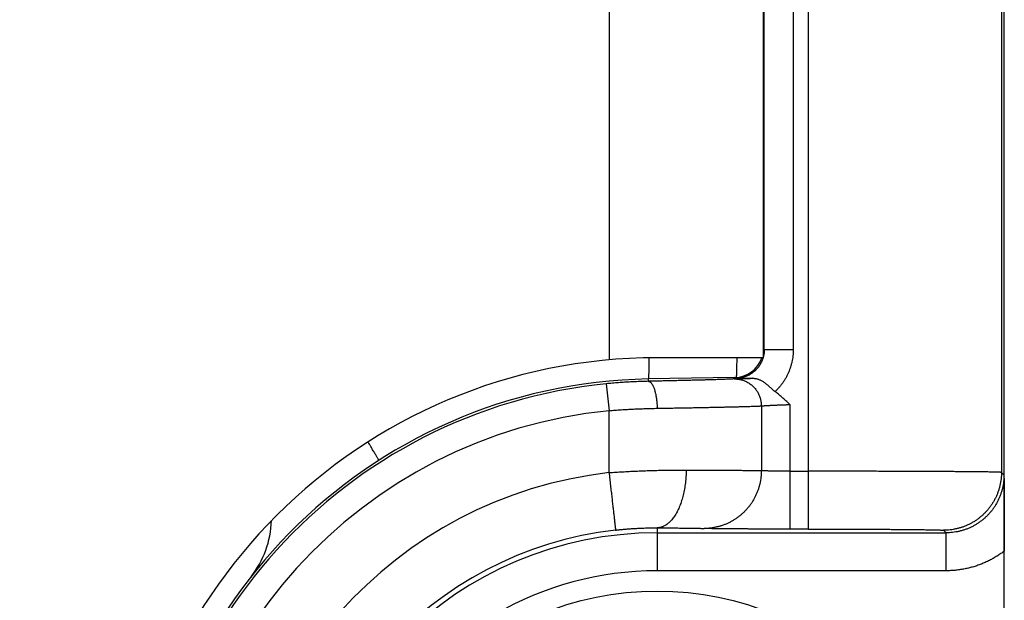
# Model space of a CAD drawing. Header units: inches. Extents: x 0 to 34, y 0 to 22.
# Tile 84 of 112: x 21.034 to 21.544, y 17.297 to 17.598. Entities that reach past the tile are written whole.
import ezdxf

# ---------------------------------------------------------------- set-up
doc = ezdxf.new("R2010")
doc.units = ezdxf.units.IN
doc.header["$LTSCALE"] = 1.87
doc.header["$MEASUREMENT"] = 0
doc.layers.get('0').update_dxf_attribs({"linetype": 'CONTINUOUS'})
doc.layers.add('DIMENSIONS', color=7, linetype='CONTINUOUS')
doc.styles.get("Standard").update_dxf_attribs({"font": 'txt', "width": 0.8})
doc.dimstyles.get("Standard").update_dxf_attribs({"dimtxt": 0.125, "dimasz": 0.18, "dimexe": 0.18, "dimexo": 0.0625, "dimgap": 0.09, "dimtad": 0, "dimtih": 1, "dimtoh": 1, "dimdec": 3, "dimzin": 4, "dimdsep": 46, "dimtxsty": 'STANDARD', "dimblk": '_FILLED', "dimblk1": '_FILLED', "dimblk2": '_FILLED', "dimcen": 0.09, "dimadec": 0, "dimazin": 0, "dimtol": 1, "dimtp": 0.01, "dimtm": 0.01, "dimtfac": 1, "dimtdec": 3, "dimtofl": 0, "dimtmove": 0, "dimatfit": 3, "dimldrblk": '_FILLED', "dimfxl": 1, "dimtolj": 1, "dimtzin": 4, "dimarcsym": 0})

# ---------------------------------------------------------------- blocks, each defined once
blk = doc.blocks.new('_FILLED')
at = {"color": 0, "linetype": 'BYBLOCK'}
blk.add_solid([(0, 0), (-1, 0.1736111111), (-1, -0.1736111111)], dxfattribs=at)
blk = doc.blocks.new('*D12')
at = {"layer": 'DIMENSIONS', "color": 2, "linetype": 'CONTINUOUS'}
for p, q in [((17.0000806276, 17.8868139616), (17.0000806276, 18.2468139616)), ((19.6148960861, 17.8868139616), (16.8750806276, 17.8868139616)), ((17.6292786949, 17.1439473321), (16.8750806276, 17.1439473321)), ((17.0000806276, 17.1439473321), (17.0000806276, 16.7839473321)), ((21.1767960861, 17.1439473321), (17.8450764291, 17.1439473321))]:
    blk.add_line(p, q, dxfattribs=at)
at = {"layer": 'DIMENSIONS', "color": 2, "linetype": 'CONTINUOUS', "xscale": 0.18, "yscale": 0.18, "zscale": 0.18}
for p, rotation in [((17.0000806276, 17.8868139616), 270), ((17.0000806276, 17.1439473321), 90)]:
    blk.add_blockref('_FILLED', p, dxfattribs=dict(at, rotation=rotation))
at = {"layer": 'DIMENSIONS', "color": 2, "linetype": 'CONTINUOUS', "width": 0.8}
for s, p in [('.743', (16.6500806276, 17.4709562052)), ('[', (16.6500806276, 17.2834562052)), (']', (17.2500806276, 17.2834562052)), ('18.87', (16.7500806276, 17.2834562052))]:
    blk.add_text(s, height=0.125, dxfattribs=at).set_placement(p)

msp = doc.modelspace()

# ---------------------------------------------------------------- linework, layer by layer
at = {"color": 7, "linetype": 'CONTINUOUS'}
for p, q in [((21.4429087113, 17.333544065), (21.4429087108, 17.8868139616)), ((21.5429049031, 17.7868177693), (21.5429049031, 17.3629373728)), ((21.5443960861, 14.5195857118), (21.5443960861, 17.7883089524)), ((21.3393960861, 17.6559473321), (21.3393960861, 17.421325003)), ((21.4193960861, 17.6559473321), (21.4193960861, 17.4224473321)), ((21.4349238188, 17.6558015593), (21.4349238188, 17.4266677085)), ((21.4199243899, 17.426679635), (21.4199243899, 17.6508017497)), ((21.4193960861, 17.4224473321), (21.3643960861, 17.4224473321)), ((21.4193960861, 17.4271880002), (21.4199024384, 17.4266850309)), ((21.4199024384, 17.4266850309), (21.4199243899, 17.426679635)), ((21.4046580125, 17.4121908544), (21.3597275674, 17.4114065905)), ((21.4046581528, 17.4121908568), (21.4051867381, 17.411671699)), ((21.3380087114, 17.4089014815), (21.3393960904, 17.3949708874)), ((21.3597275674, 17.4114065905), (21.3597486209, 17.4102004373)), ((21.4183925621, 17.3974375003), (21.4183925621, 17.3638736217)), ((21.4332044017, 17.3981504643), (21.4332044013, 17.333544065)), ((21.3393960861, 17.3628178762), (21.3393960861, 17.3949708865)), ((21.4332044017, 17.3635429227), (21.4429087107, 17.3635429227)), ((21.5442257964, 17.3616164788), (21.5429049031, 17.3629373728)), ((21.3643960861, 17.3341837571), (21.3643960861, 17.3119333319)), ((21.3643960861, 17.3316176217), (21.5142269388, 17.3316176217)), ((21.4429087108, 17.333544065), (21.43320383, 17.333544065)), ((21.5129060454, 17.3329385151), (21.5142269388, 17.3316176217)), ((21.5142269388, 17.3119333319), (21.5142269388, 17.3316176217)), ((21.5142167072, 17.3119333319), (21.3643960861, 17.3119332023)), ((21.1538965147, 17.3090129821), (21.1537680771, 17.3088482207))]:
    msp.add_line(p, q, dxfattribs=at)
msp.add_circle((21.3643960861, 17.1439473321), 0.157480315, dxfattribs=at)
for centre, radius, start, end in [((21.3643960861, 17.1434473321), 0.279, 90, 270), ((21.4043960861, 17.4271885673), 0.015, 271.0005359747, 341.5738332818), ((21.3643960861, 17.1439473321), 0.2675, 91, 269.0000002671), ((21.3643960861, 17.1439473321), 0.266264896, 95.6874618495, 264.3125381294), ((21.3643960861, 17.1439473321), 0.2522654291, 95.6874610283, 264.3125389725), ((21.3643960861, 17.1439473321), 0.22029374, 96.5162418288, 263.483758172), ((21.1143960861, 17.3396671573), 0.05, 321.9433435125, 358.001230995), ((21.3643960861, 17.1439473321), 0.1902948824, 96.5162396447, 263.4837603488), ((21.3643960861, 17.1439473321), 0.1876702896, 90, 270), ((21.3643960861, 17.1439473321), 0.1679859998, 90, 270.0007357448)]:
    msp.add_arc(centre, radius, start, end, dxfattribs=at)
for points, knots in [([(21.3600814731, 17.4224098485), (21.3600798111, 17.4220232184), (21.3600754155, 17.421165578), (21.360066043, 17.4198702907), (21.3600529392, 17.4185584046), (21.3600369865, 17.4173496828), (21.3600182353, 17.416247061), (21.3599967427, 17.4152531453), (21.3599725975, 17.4143704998), (21.359945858, 17.4136007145), (21.3599167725, 17.4129471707), (21.3598852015, 17.4124069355), (21.3598523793, 17.411993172), (21.3598168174, 17.4116773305), (21.3597847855, 17.4115187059), (21.3597521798, 17.4114070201), (21.3597275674, 17.4114065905)], [0, 0, 0, 0, 0.1051845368, 0.2333259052, 0.3523945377, 0.4621035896, 0.5621885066, 0.6524103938, 0.7325540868, 0.8024289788, 0.8618751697, 0.9107612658, 0.9489851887, 0.9764877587, 0.9933031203, 1, 1, 1, 1]), ([(21.4193184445, 17.422447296), (21.4192293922, 17.4221436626), (21.419032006, 17.4215415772), (21.418679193, 17.420658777), (21.4182708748, 17.4197994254), (21.4178086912, 17.4189673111), (21.4172946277, 17.4181660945), (21.4167308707, 17.4173991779), (21.4161197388, 17.4166696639), (21.4154636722, 17.4159804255), (21.4147652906, 17.4153341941), (21.4140274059, 17.4147335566), (21.4132529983, 17.4141809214), (21.4124451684, 17.4136784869), (21.4116071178, 17.4132282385), (21.4107421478, 17.4128319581), (21.4098536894, 17.412491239), (21.408945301, 17.4122074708), (21.4080206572, 17.4119818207), (21.4070834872, 17.4118152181), (21.4061376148, 17.4117083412), (21.4055036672, 17.4116772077), (21.4051865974, 17.4116716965)], [0, 0, 0, 0, 0.0499152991, 0.0998732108, 0.149874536, 0.1998994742, 0.249926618, 0.2999425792, 0.3499489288, 0.3999503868, 0.4499498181, 0.4999461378, 0.5499382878, 0.5999272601, 0.6499166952, 0.6999107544, 0.7499128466, 0.7999219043, 0.8499361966, 0.8999544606, 0.949975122, 1, 1, 1, 1]), ([(21.4054702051, 17.4122240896), (21.4054766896, 17.4122357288), (21.4055025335, 17.4123270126), (21.4055324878, 17.4124753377), (21.4055680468, 17.4127911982), (21.4056008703, 17.4132049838), (21.4056324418, 17.4137452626), (21.4056615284, 17.4143988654), (21.4056882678, 17.4151687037), (21.4057124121, 17.4160513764), (21.4057339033, 17.4170452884), (21.4057526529, 17.418147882), (21.4057686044, 17.419356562), (21.4057817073, 17.4206684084), (21.4057892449, 17.4217101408), (21.4057927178, 17.4223142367), (21.4057934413, 17.4224473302)], [0, 0, 0, 0, 0.0036461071, 0.021773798, 0.0514202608, 0.0926238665, 0.1453229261, 0.2094077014, 0.2847330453, 0.3711231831, 0.4683739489, 0.576253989, 0.6945058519, 0.822846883, 0.9609699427, 1, 1, 1, 1]), ([(21.4199243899, 17.4266688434), (21.4199243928, 17.4264023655), (21.4199102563, 17.4258695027), (21.4198464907, 17.4250728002), (21.4197404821, 17.4242809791), (21.4195925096, 17.423496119), (21.4194662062, 17.4229788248), (21.4193961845, 17.4227220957)], [0, 0, 0, 0, 0.2001962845, 0.4002395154, 0.6001816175, 0.800082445, 1, 1, 1, 1]), ([(21.4199243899, 17.4266688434), (21.4199378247, 17.4266688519), (21.4199856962, 17.4266731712), (21.420089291, 17.4266694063), (21.4202555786, 17.4266714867), (21.4204840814, 17.4266706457), (21.4207737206, 17.4266710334), (21.4211233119, 17.4266709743), (21.4215313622, 17.4266710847), (21.4219961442, 17.4266711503), (21.422515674, 17.4266712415), (21.4230877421, 17.4266713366), (21.4237099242, 17.4266714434), (21.4243795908, 17.4266715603), (21.4250939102, 17.4266716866), (21.4258498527, 17.4266718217), (21.4266442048, 17.4266719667), (21.4274736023, 17.426672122), (21.4283345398, 17.4266723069), (21.4292233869, 17.4266724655), (21.4301363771, 17.4266728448), (21.431069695, 17.4266725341), (21.4320191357, 17.4266751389), (21.4329813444, 17.426667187), (21.4339490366, 17.4267005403), (21.4346021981, 17.4266233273), (21.4349238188, 17.4266688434)], [0, 0, 0, 0, 0.0026870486, 0.0095956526, 0.0207011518, 0.0359556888, 0.0552934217, 0.0786325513, 0.105875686, 0.1369063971, 0.1715919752, 0.2097851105, 0.2513238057, 0.2960325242, 0.3437228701, 0.3941924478, 0.4472260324, 0.5025985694, 0.5600774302, 0.6194193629, 0.680373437, 0.7426833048, 0.8060823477, 0.8702938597, 0.9350327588, 1, 1, 1, 1]), ([(21.4349238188, 17.4266677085), (21.4349237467, 17.4261293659), (21.4348943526, 17.4250501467), (21.4347634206, 17.4234334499), (21.4345445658, 17.4218212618), (21.4342376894, 17.4202203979), (21.4338436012, 17.4186373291), (21.4333642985, 17.4170779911), (21.4328017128, 17.4155478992), (21.4321577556, 17.4140518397), (21.4314338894, 17.4125939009), (21.4306316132, 17.4111774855), (21.4297532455, 17.4098056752), (21.4288010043, 17.4084823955), (21.4277779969, 17.4072115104), (21.4266855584, 17.4059990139), (21.4259170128, 17.4052283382), (21.4255214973, 17.4048549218)], [0, 0, 0, 0, 0.0661414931, 0.1325679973, 0.1991885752, 0.2659341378, 0.3327342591, 0.399523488, 0.4662647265, 0.5329300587, 0.5995377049, 0.6661530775, 0.7328310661, 0.7995709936, 0.8663564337, 0.9331706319, 1, 1, 1, 1]), ([(21.3597486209, 17.4102004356), (21.3587446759, 17.4101802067), (21.3567213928, 17.4101283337), (21.353666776, 17.4100164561), (21.3505748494, 17.4098686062), (21.3474541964, 17.4096840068), (21.3443136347, 17.4094622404), (21.3411623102, 17.4092033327), (21.339060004, 17.4090061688), (21.3380087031, 17.4089014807)], [0, 0, 0, 0, 0.1382854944, 0.2787197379, 0.4209378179, 0.5645649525, 0.7092198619, 0.8545049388, 1, 1, 1, 1]), ([(21.3597486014, 17.4102003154), (21.3598486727, 17.4101993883), (21.3600539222, 17.4101745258), (21.3603564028, 17.4100707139), (21.360655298, 17.409901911), (21.3609494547, 17.4096698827), (21.3612381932, 17.4093760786), (21.3615206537, 17.4090218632), (21.3617958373, 17.4086087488), (21.3620626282, 17.4081385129), (21.3623198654, 17.407613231), (21.3625663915, 17.4070352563), (21.3628010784, 17.4064072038), (21.3630228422, 17.4057319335), (21.363230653, 17.4050125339), (21.3634235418, 17.4042523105), (21.3636006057, 17.4034547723), (21.3637610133, 17.4026236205), (21.3639040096, 17.4017627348), (21.3640289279, 17.4008761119), (21.3641351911, 17.3999678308), (21.3642223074, 17.3990420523), (21.3642898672, 17.3981030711), (21.3643375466, 17.3971553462), (21.3643559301, 17.3965209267), (21.3643617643, 17.3962030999)], [0, 0, 0, 0, 0.0193922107, 0.0396962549, 0.0615898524, 0.0855916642, 0.1120641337, 0.1412407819, 0.1732535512, 0.208152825, 0.2459300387, 0.2865310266, 0.3298648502, 0.375811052, 0.4242243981, 0.4749382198, 0.5277669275, 0.5825088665, 0.6389475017, 0.6968532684, 0.7559949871, 0.8161350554, 0.8770242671, 0.9384025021, 1, 1, 1, 1]), ([(21.4043238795, 17.4114348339), (21.4041440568, 17.4114218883), (21.4037393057, 17.4113961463), (21.4030646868, 17.4113593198), (21.4022559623, 17.4113202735), (21.4013146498, 17.4112791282), (21.4002430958, 17.4112360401), (21.3990442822, 17.411191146), (21.3977212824, 17.4111445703), (21.3962769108, 17.4110964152), (21.3947136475, 17.4110467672), (21.3930342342, 17.4109957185), (21.3912419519, 17.4109433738), (21.3893406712, 17.4108898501), (21.387334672, 17.41083527), (21.385228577, 17.4107797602), (21.3830272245, 17.4107234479), (21.3807351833, 17.4106664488), (21.3783565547, 17.4106088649), (21.3758952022, 17.4105507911), (21.3733559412, 17.4104923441), (21.3707449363, 17.4104336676), (21.3680696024, 17.4103749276), (21.3653378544, 17.4103162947), (21.3625579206, 17.4102579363), (21.3606894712, 17.4102195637), (21.3597486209, 17.4102004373)], [0, 0, 0, 0, 0.0121286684, 0.0272833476, 0.0454515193, 0.0665977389, 0.0906693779, 0.1175972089, 0.1473029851, 0.1797277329, 0.2148195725, 0.2525226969, 0.2927604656, 0.3354446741, 0.3804798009, 0.4277616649, 0.4771789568, 0.5286216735, 0.5820037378, 0.6372453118, 0.6942523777, 0.7528748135, 0.8129419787, 0.8742757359, 0.9366923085, 1, 1, 1, 1]), ([(21.4139690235, 17.4117545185), (21.4135870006, 17.4117449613), (21.4128412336, 17.4117260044), (21.4117516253, 17.4116973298), (21.4107215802, 17.4116691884), (21.4097554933, 17.4116416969), (21.4088569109, 17.4116149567), (21.408028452, 17.4115890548), (21.4072720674, 17.4115640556), (21.4065895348, 17.4115400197), (21.4059827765, 17.4115170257), (21.4054538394, 17.4114951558), (21.4050046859, 17.4114745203), (21.4046368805, 17.4114552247), (21.4044190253, 17.4114416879), (21.4043238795, 17.4114348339)], [0, 0, 0, 0, 0.1187907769, 0.2318999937, 0.3388270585, 0.4391045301, 0.5323341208, 0.6182791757, 0.696760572, 0.7675880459, 0.8305789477, 0.8855093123, 0.9321507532, 0.9703468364, 1, 1, 1, 1]), ([(21.4043239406, 17.4114347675), (21.4046283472, 17.4114396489), (21.4052379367, 17.4114290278), (21.4061492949, 17.4113519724), (21.4070539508, 17.4112140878), (21.4079476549, 17.411016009), (21.4088264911, 17.41075863), (21.4096867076, 17.4104430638), (21.4105246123, 17.4100706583), (21.4113365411, 17.4096430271), (21.412118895, 17.4091620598), (21.4128682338, 17.4086298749), (21.4135812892, 17.4080487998), (21.4142549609, 17.4074213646), (21.4148863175, 17.4067502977), (21.4154725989, 17.4060385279), (21.416011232, 17.4052891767), (21.4164998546, 17.4045055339), (21.4169363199, 17.4036910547), (21.4173187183, 17.4028493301), (21.4176454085, 17.4019840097), (21.4179149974, 17.4010987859), (21.4181263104, 17.4001974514), (21.4182783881, 17.3992839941), (21.4183705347, 17.3983627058), (21.4183917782, 17.3977457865), (21.4183923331, 17.3974375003)], [0, 0, 0, 0, 0.0413648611, 0.0827640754, 0.1241792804, 0.165605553, 0.2070456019, 0.2485091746, 0.2900067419, 0.3315369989, 0.373099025, 0.4146937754, 0.4563220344, 0.4979852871, 0.5396845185, 0.5814187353, 0.6231853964, 0.6649813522, 0.7068037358, 0.7486463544, 0.7905049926, 0.8323846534, 0.8742855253, 0.9162002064, 0.9581132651, 1, 1, 1, 1]), ([(21.4051867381, 17.411671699), (21.4060203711, 17.4116789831), (21.4076126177, 17.4116928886), (21.4099006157, 17.4117137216), (21.4119944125, 17.4117339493), (21.4133295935, 17.4117477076), (21.4139690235, 17.4117545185)], [0, 0, 0, 0, 0.2847644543, 0.543902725, 0.781570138, 1, 1, 1, 1]), ([(21.4139690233, 17.4117545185), (21.4141309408, 17.4117562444), (21.4144606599, 17.4117508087), (21.4149633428, 17.411712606), (21.4154825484, 17.4116394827), (21.4160194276, 17.4115267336), (21.416575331, 17.4113696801), (21.4171514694, 17.4111638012), (21.4177484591, 17.4109051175), (21.4183651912, 17.4105910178), (21.4189983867, 17.4102212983), (21.4196429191, 17.4097989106), (21.4202930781, 17.4093296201), (21.420942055, 17.4088225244), (21.4215821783, 17.4082900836), (21.4222070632, 17.4077459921), (21.4228127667, 17.4072030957), (21.4233975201, 17.4066726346), (21.4239604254, 17.4061647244), (21.424500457, 17.4056886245), (21.4250161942, 17.4052525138), (21.4253561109, 17.4049816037), (21.425521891, 17.4048547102)], [0, 0, 0, 0, 0.035235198, 0.0717122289, 0.1096315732, 0.1492460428, 0.190993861, 0.2352329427, 0.2822779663, 0.3324729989, 0.3857456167, 0.4417494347, 0.5000910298, 0.5601744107, 0.6209292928, 0.6812470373, 0.7404594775, 0.7979212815, 0.8530442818, 0.9054381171, 0.9545716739, 1, 1, 1, 1]), ([(21.4332044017, 17.3981504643), (21.4324863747, 17.3988197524), (21.4311188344, 17.400095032), (21.4291332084, 17.4018852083), (21.4272951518, 17.403457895), (21.4260987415, 17.4044129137), (21.4255214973, 17.4048549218)], [0, 0, 0, 0, 0.2886765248, 0.5499142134, 0.7861842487, 1, 1, 1, 1]), ([(21.3643618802, 17.3962030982), (21.3654630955, 17.3962215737), (21.3676474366, 17.3962584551), (21.3708947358, 17.3963147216), (21.3740816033, 17.3963710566), (21.377201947, 17.3964274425), (21.3802497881, 17.3964837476), (21.3832192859, 17.3965398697), (21.38610475, 17.3965956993), (21.3889006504, 17.3966511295), (21.3916016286, 17.3967060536), (21.3942025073, 17.3967603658), (21.3966983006, 17.3968139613), (21.399084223, 17.3968667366), (21.4013556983, 17.3969185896), (21.4035083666, 17.3969694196), (21.4055380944, 17.3970191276), (21.4074409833, 17.3970676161), (21.4092133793, 17.3971147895), (21.4108518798, 17.3971605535), (21.4123533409, 17.3972048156), (21.4137148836, 17.397247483), (21.4149338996, 17.3972884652), (21.4160080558, 17.3973276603), (21.4169352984, 17.397364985), (21.4177138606, 17.397400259), (21.4181830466, 17.3974250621), (21.4183925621, 17.3974375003)], [0, 0, 0, 0, 0.0611351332, 0.1212662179, 0.1802789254, 0.2380601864, 0.2944992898, 0.3494880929, 0.4029212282, 0.4546963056, 0.5047141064, 0.5528787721, 0.5990979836, 0.6432831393, 0.6853495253, 0.7252164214, 0.7628072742, 0.7980499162, 0.8308767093, 0.8612246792, 0.8890356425, 0.9142563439, 0.9368385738, 0.9567392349, 0.9739204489, 0.988349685, 1, 1, 1, 1]), ([(21.4183925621, 17.3974374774), (21.4184566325, 17.3974464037), (21.4186069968, 17.3974637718), (21.4188653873, 17.3974884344), (21.4191885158, 17.3975150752), (21.4195749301, 17.3975435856), (21.4200229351, 17.3975737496), (21.4205305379, 17.3976054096), (21.4210954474, 17.3976384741), (21.4217150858, 17.3976726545), (21.4223865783, 17.3977079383), (21.4231068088, 17.3977440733), (21.4238724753, 17.3977808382), (21.4246801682, 17.397818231), (21.4255264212, 17.3978559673), (21.4264076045, 17.3978938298), (21.4273198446, 17.3979318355), (21.428259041, 17.3979696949), (21.4292208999, 17.3980071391), (21.43020096, 17.3980442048), (21.4311946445, 17.3980806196), (21.4321973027, 17.3981161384), (21.4328682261, 17.3981391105), (21.4332044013, 17.3981504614)], [0, 0, 0, 0, 0.0130855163, 0.030612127, 0.0525050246, 0.0786688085, 0.1089890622, 0.1433332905, 0.1815473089, 0.22345578, 0.2688657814, 0.3175658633, 0.3693290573, 0.4239251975, 0.4811230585, 0.5406814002, 0.6023377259, 0.6658134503, 0.7308187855, 0.7970524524, 0.8642043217, 0.9319588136, 1, 1, 1, 1]), ([(21.3393960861, 17.39497093), (21.3404548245, 17.3950578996), (21.3425700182, 17.3952224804), (21.3457386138, 17.3954433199), (21.3488953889, 17.3956366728), (21.3520358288, 17.3958028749), (21.3551556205, 17.3959425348), (21.358250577, 17.3960561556), (21.3613165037, 17.3961440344), (21.3633504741, 17.3961861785), (21.3643618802, 17.3962030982)], [0, 0, 0, 0, 0.1274737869, 0.2545815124, 0.3811416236, 0.5069839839, 0.6319493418, 0.7558794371, 0.8786168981, 1, 1, 1, 1]), ([(21.2199914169, 17.3691215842), (21.2200108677, 17.3691340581), (21.2199692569, 17.3692429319), (21.2199155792, 17.3693874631), (21.21977285, 17.3696690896), (21.2195819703, 17.3700303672), (21.2193222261, 17.3704980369), (21.2190024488, 17.3710595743), (21.2186201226, 17.3717178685), (21.2181771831, 17.372469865), (21.2176742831, 17.3733142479), (21.2171127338, 17.3742488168), (21.2164938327, 17.3752713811), (21.2158190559, 17.3763794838), (21.2151178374, 17.3775250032), (21.2146410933, 17.3783004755), (21.2144080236, 17.3786789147)], [0, 0, 0, 0, 0.0062553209, 0.0226727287, 0.049656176, 0.0872077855, 0.1352578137, 0.1937029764, 0.2624176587, 0.3412454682, 0.429997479, 0.5284623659, 0.6364060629, 0.7535711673, 0.8796812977, 1, 1, 1, 1]), ([(21.3393960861, 17.3628179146), (21.3405574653, 17.3629009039), (21.342878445, 17.3630587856), (21.3463555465, 17.3632734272), (21.3498203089, 17.3634638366), (21.3532659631, 17.363631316), (21.3566859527, 17.3637760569), (21.3600737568, 17.3638983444), (21.3634229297, 17.3639980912), (21.3667271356, 17.364075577), (21.3699801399, 17.3641321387), (21.3731757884, 17.3641687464), (21.3763079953, 17.3641863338), (21.3783742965, 17.3641858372), (21.3793958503, 17.3641826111)], [0, 0, 0, 0, 0.0872553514, 0.1743340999, 0.2610672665, 0.3472935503, 0.4328536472, 0.5175880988, 0.6013383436, 0.6839493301, 0.7652708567, 0.8451529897, 0.9234446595, 1, 1, 1, 1]), ([(21.3393960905, 17.3628178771), (21.339459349, 17.3622640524), (21.3395891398, 17.3611583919), (21.3397767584, 17.3595033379), (21.3399649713, 17.357858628), (21.3401509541, 17.356229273), (21.3403347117, 17.354620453), (21.340515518, 17.3530371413), (21.3406928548, 17.3514842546), (21.3408661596, 17.3499666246), (21.3410348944, 17.3484889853), (21.3411985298, 17.347055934), (21.3413565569, 17.3456719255), (21.3415084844, 17.3443412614), (21.3416538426, 17.3430680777), (21.3417921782, 17.3418563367), (21.3419230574, 17.3407098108), (21.3420460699, 17.3396320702), (21.3421608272, 17.3386264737), (21.3422669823, 17.3376961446), (21.3423641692, 17.3368439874), (21.3424521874, 17.3360726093), (21.342530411, 17.3353845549), (21.342599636, 17.3347815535), (21.3426564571, 17.3342667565), (21.3427097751, 17.3338380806), (21.3427345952, 17.3335067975), (21.3427919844, 17.3332492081), (21.342751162, 17.3331183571), (21.3428196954, 17.333020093), (21.3428005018, 17.3330128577)], [0, 0, 0, 0, 0.0557441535, 0.1113280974, 0.1665700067, 0.2212932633, 0.2753262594, 0.3285026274, 0.3806579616, 0.4316286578, 0.4812562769, 0.5293863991, 0.5758690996, 0.6205603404, 0.6633211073, 0.7040181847, 0.7425249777, 0.778721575, 0.8124950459, 0.8437402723, 0.8723605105, 0.8982666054, 0.921377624, 0.9416212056, 0.9589336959, 0.9732620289, 0.9845624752, 0.9927996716, 0.9979487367, 1, 1, 1, 1]), ([(21.3793956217, 17.364182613), (21.3793935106, 17.3636246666), (21.3793737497, 17.3625098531), (21.3792975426, 17.360842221), (21.3791749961, 17.3591848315), (21.3790065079, 17.3575430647), (21.378792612, 17.3559220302), (21.3785339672, 17.3543266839), (21.3782313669, 17.3527619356), (21.3778857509, 17.3512326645), (21.3774982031, 17.3497436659), (21.3770699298, 17.3482995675), (21.3766022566, 17.3469048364), (21.3760966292, 17.3455637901), (21.3755546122, 17.3442805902), (21.3749778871, 17.3430592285), (21.3743682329, 17.3419034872), (21.3737275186, 17.3408169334), (21.3730576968, 17.339802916), (21.3723607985, 17.3388645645), (21.3716389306, 17.3380047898), (21.3708942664, 17.3372262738), (21.3701290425, 17.3365314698), (21.3693455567, 17.335922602), (21.3685461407, 17.3354016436), (21.3677331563, 17.3349703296), (21.3669090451, 17.3346301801), (21.3660763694, 17.3343825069), (21.3652381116, 17.3342283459), (21.3646757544, 17.334188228), (21.3643961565, 17.3341839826)], [0, 0, 0, 0, 0.0461744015, 0.0922591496, 0.1381353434, 0.1836911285, 0.2288220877, 0.2734311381, 0.3174214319, 0.3606946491, 0.4031592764, 0.4447290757, 0.4853243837, 0.5248729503, 0.5633081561, 0.6005720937, 0.6366172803, 0.6714077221, 0.7049195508, 0.7371430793, 0.7680842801, 0.7977658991, 0.8262312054, 0.8535450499, 0.8797951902, 0.9050986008, 0.9295976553, 0.9534565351, 0.9768585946, 1, 1, 1, 1]), ([(21.3793958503, 17.3641826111), (21.380360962, 17.3641795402), (21.3822655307, 17.3641734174), (21.3850822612, 17.364163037), (21.3878171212, 17.3641521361), (21.390465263, 17.3641405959), (21.3930219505, 17.3641284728), (21.395482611, 17.3641157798), (21.3978428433, 17.3641025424), (21.4000984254, 17.3640887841), (21.402245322, 17.3640745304), (21.4042796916, 17.3640598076), (21.4061978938, 17.3640446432), (21.4079964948, 17.3640290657), (21.4096722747, 17.3640131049), (21.4112222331, 17.3639967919), (21.4126435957, 17.3639801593), (21.4139338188, 17.363963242), (21.415090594, 17.3639460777), (21.4161118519, 17.3639287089), (21.4169957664, 17.3639111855), (21.4177407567, 17.3638935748), (21.4181908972, 17.36388047), (21.4183925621, 17.3638736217)], [0, 0, 0, 0, 0.0742426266, 0.1465117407, 0.2166814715, 0.2846263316, 0.350224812, 0.4133595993, 0.4739177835, 0.5317910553, 0.5868758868, 0.639073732, 0.6882912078, 0.7344402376, 0.7774382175, 0.8172081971, 0.8536790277, 0.8867855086, 0.9164684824, 0.9426749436, 0.9653581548, 0.9844777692, 1, 1, 1, 1]), ([(21.4183919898, 17.3638736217), (21.418391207, 17.3633132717), (21.4183586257, 17.3621922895), (21.4182168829, 17.3605162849), (21.4179826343, 17.358850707), (21.4176566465, 17.3572009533), (21.4172399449, 17.3555721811), (21.4167338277, 17.3539694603), (21.416139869, 17.3523978), (21.4154599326, 17.350862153), (21.4146961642, 17.3493673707), (21.413850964, 17.3479181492), (21.4129269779, 17.3465190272), (21.4119271, 17.3451743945), (21.4108544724, 17.3438884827), (21.4097124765, 17.3426653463), (21.4085047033, 17.3415088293), (21.4072349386, 17.3404225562), (21.4059071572, 17.33940993), (21.4045255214, 17.3384741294), (21.4030943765, 17.3376181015), (21.4016182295, 17.3368445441), (21.4001017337, 17.3361558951), (21.3985496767, 17.3355543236), (21.3969669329, 17.3350417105), (21.3953584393, 17.3346196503), (21.3937292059, 17.3342894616), (21.3920843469, 17.3340521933), (21.3904292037, 17.3339086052), (21.3893221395, 17.3338756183), (21.3887687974, 17.3338748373)], [0, 0, 0, 0, 0.0359193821, 0.0718437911, 0.1077658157, 0.1436805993, 0.1795855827, 0.2154803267, 0.2513632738, 0.2872306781, 0.3230799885, 0.3589092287, 0.3947171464, 0.4305030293, 0.4662652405, 0.5020023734, 0.5377138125, 0.5733998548, 0.6090610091, 0.6446979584, 0.6803113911, 0.7159017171, 0.7514701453, 0.7870179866, 0.8225460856, 0.8580582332, 0.893558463, 0.9290489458, 0.9645298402, 1, 1, 1, 1]), ([(21.4332044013, 17.3635429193), (21.4328684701, 17.3635429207), (21.4321980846, 17.3635435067), (21.4311962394, 17.3635461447), (21.4302033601, 17.3635505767), (21.4292239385, 17.3635566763), (21.4282624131, 17.3635645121), (21.4273231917, 17.3635740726), (21.4264106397, 17.3635851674), (21.4255290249, 17.363597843), (21.4246823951, 17.3636121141), (21.4238745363, 17.3636277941), (21.4231089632, 17.363644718), (21.4223889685, 17.3636630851), (21.4217176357, 17.3636826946), (21.421097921, 17.3637032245), (21.4205326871, 17.3637248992), (21.4200246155, 17.3637475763), (21.4195760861, 17.3637708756), (21.4191891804, 17.3637948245), (21.4188656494, 17.3638193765), (21.4186069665, 17.3638441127), (21.4184565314, 17.3638631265), (21.4183925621, 17.3638736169)], [0, 0, 0, 0, 0.0680035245, 0.135708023, 0.202807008, 0.2689968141, 0.3339788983, 0.3974576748, 0.4591358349, 0.5187229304, 0.5759437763, 0.6305456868, 0.6822907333, 0.7309585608, 0.7763433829, 0.8182482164, 0.8564775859, 0.8908487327, 0.9212003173, 0.9473958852, 0.9693198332, 0.9868775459, 1, 1, 1, 1]), ([(21.5429049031, 17.3629373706), (21.5428713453, 17.3629608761), (21.5427232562, 17.3629608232), (21.5424432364, 17.3629982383), (21.5419809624, 17.3630135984), (21.5413585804, 17.3630410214), (21.5405669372, 17.3630637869), (21.5396114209, 17.363088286), (21.5384921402, 17.363111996), (21.5372115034, 17.3631356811), (21.5357714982, 17.3631590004), (21.5341746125, 17.3631819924), (21.5324235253, 17.3632045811), (21.5305211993, 17.3632267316), (21.5284708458, 17.3632483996), (21.5262759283, 17.3632695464), (21.5239401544, 17.3632901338), (21.52146747, 17.3633101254), (21.5188620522, 17.3633294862), (21.516128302, 17.3633481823), (21.5132708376, 17.3633661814), (21.5102944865, 17.3633834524), (21.5072042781, 17.3633999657), (21.5040054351, 17.3634156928), (21.5007033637, 17.3634306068), (21.4973036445, 17.3634446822), (21.4938120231, 17.363457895), (21.4902343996, 17.3634702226), (21.486576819, 17.363481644), (21.4828454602, 17.3634921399), (21.4790466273, 17.3635016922), (21.4751867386, 17.3635102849), (21.4712723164, 17.3635179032), (21.4673099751, 17.3635245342), (21.4633064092, 17.3635301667), (21.4592683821, 17.3635347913), (21.4552027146, 17.363538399), (21.4511162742, 17.3635409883), (21.4470159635, 17.3635425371), (21.444278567, 17.3635429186), (21.4429087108, 17.3635429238)], [0, 0, 0, 0, 0.0012290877, 0.004130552, 0.0087104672, 0.0149632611, 0.0228791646, 0.0324451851, 0.0436453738, 0.0564609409, 0.0708703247, 0.0868492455, 0.1043707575, 0.1234053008, 0.1439207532, 0.1658824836, 0.1892534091, 0.2139940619, 0.2400626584, 0.2674151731, 0.2960054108, 0.3257850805, 0.3567038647, 0.3887095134, 0.421747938, 0.455763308, 0.4906981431, 0.5264934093, 0.5630886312, 0.6004219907, 0.6384304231, 0.6770497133, 0.7162146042, 0.7558589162, 0.7959156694, 0.8363172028, 0.876995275, 0.9178811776, 0.958905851, 1, 1, 1, 1]), ([(21.5429049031, 17.3629373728), (21.5429048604, 17.3623768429), (21.5428733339, 17.3612553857), (21.5427318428, 17.3595785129), (21.5424965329, 17.3579118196), (21.5421681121, 17.3562607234), (21.5417476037, 17.3546305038), (21.5412363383, 17.3530263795), (21.5406359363, 17.3514534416), (21.5399482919, 17.3499166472), (21.5391755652, 17.348420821), (21.5383201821, 17.3469706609), (21.5373848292, 17.345570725), (21.5363724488, 17.344225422), (21.5352862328, 17.3429389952), (21.5341296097, 17.3417155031), (21.5329062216, 17.3405587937), (21.5316199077, 17.3394724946), (21.5302747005, 17.3384600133), (21.5288748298, 17.3375245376), (21.5274247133, 17.3366690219), (21.5259289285, 17.3358961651), (21.524392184, 17.3352083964), (21.5228193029, 17.3346078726), (21.5212152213, 17.3340964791), (21.519584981, 17.3336758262), (21.517933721, 17.3333472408), (21.5162666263, 17.3331117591), (21.5145890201, 17.3329701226), (21.5134669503, 17.3329385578), (21.5129060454, 17.3329385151)], [0, 0, 0, 0, 0.0356913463, 0.0713919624, 0.1070997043, 0.1428124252, 0.1785279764, 0.2142442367, 0.2499601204, 0.2856758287, 0.3213916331, 0.3571077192, 0.3928242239, 0.4285411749, 0.4642581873, 0.4999747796, 0.5356908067, 0.5714067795, 0.6071232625, 0.6428402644, 0.6785572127, 0.7142735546, 0.7499893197, 0.7857049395, 0.8214208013, 0.857136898, 0.892853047, 0.9285690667, 0.964284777, 1, 1, 1, 1]), ([(21.5442257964, 17.3616164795), (21.5442258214, 17.3610557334), (21.5441944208, 17.3599338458), (21.5440530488, 17.3582563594), (21.5438178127, 17.3565891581), (21.5434894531, 17.3549377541), (21.5430690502, 17.3533075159), (21.5425580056, 17.3517037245), (21.5419580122, 17.3501314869), (21.5412710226, 17.3485957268), (21.5404992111, 17.3471011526), (21.5396449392, 17.3456522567), (21.5387107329, 17.3442533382), (21.5376993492, 17.342908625), (21.5366138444, 17.3416223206), (21.5354575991, 17.3403985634), (21.5342342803, 17.3392413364), (21.5329478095, 17.3381544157), (21.531602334, 17.3371413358), (21.530202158, 17.3362053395), (21.5287517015, 17.3353493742), (21.5272555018, 17.3345761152), (21.5257182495, 17.3338879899), (21.5241447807, 17.3332871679), (21.5225400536, 17.332775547), (21.5209091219, 17.3323547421), (21.5192571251, 17.3320260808), (21.5175892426, 17.3317905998), (21.5159107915, 17.331649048), (21.5147881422, 17.331617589), (21.5142269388, 17.3316176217)], [0, 0, 0, 0, 0.0357034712, 0.0714158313, 0.1071330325, 0.1428509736, 0.1785653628, 0.214272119, 0.2499693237, 0.2856574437, 0.3213375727, 0.3570145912, 0.3926958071, 0.4283879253, 0.4640920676, 0.4998063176, 0.5355283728, 0.5712551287, 0.6069829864, 0.642709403, 0.6784351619, 0.7141614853, 0.7498887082, 0.7856166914, 0.8213454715, 0.8570748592, 0.8928048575, 0.9285357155, 0.9642674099, 1, 1, 1, 1]), ([(21.5442257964, 17.3616164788), (21.5442319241, 17.3607494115), (21.5442443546, 17.3589901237), (21.5442628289, 17.3563317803), (21.544280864, 17.3536544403), (21.5442979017, 17.3510061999), (21.5443136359, 17.3484108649), (21.5443279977, 17.3458655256), (21.5443410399, 17.3433506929), (21.5443527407, 17.340859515), (21.5443629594, 17.338418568), (21.5443715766, 17.3360703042), (21.5443786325, 17.333838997), (21.5443843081, 17.3317116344), (21.5443887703, 17.3296652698), (21.5443921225, 17.3276889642), (21.5443944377, 17.3257817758), (21.5443957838, 17.3239438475), (21.5443960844, 17.3227413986), (21.5443960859, 17.3221517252)], [0, 0, 0, 0, 0.0659129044, 0.1337379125, 0.2020823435, 0.2694390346, 0.3350515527, 0.3993737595, 0.4629294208, 0.526222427, 0.5887460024, 0.6484828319, 0.7047299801, 0.7583625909, 0.8101976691, 0.8602874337, 0.908594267, 0.955175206, 1, 1, 1, 1]), ([(21.3428005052, 17.3330128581), (21.3434029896, 17.3330816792), (21.3446153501, 17.3332140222), (21.3464436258, 17.333395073), (21.3482870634, 17.3335587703), (21.3501386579, 17.3337041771), (21.3519911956, 17.3338306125), (21.3538373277, 17.3339376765), (21.3556696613, 17.3340252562), (21.3574808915, 17.3340935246), (21.3592639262, 17.3341429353), (21.3610120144, 17.3341742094), (21.3627188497, 17.3341882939), (21.3638422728, 17.334186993), (21.3643960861, 17.3341837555)], [0, 0, 0, 0, 0.0840665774, 0.1690666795, 0.2546925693, 0.340626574, 0.4265421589, 0.5121059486, 0.596984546, 0.6808472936, 0.7633739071, 0.8442605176, 0.9232226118, 1, 1, 1, 1]), ([(21.3643960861, 17.3341837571), (21.365093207, 17.3341802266), (21.3664687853, 17.3341729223), (21.3685013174, 17.3341608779), (21.3704696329, 17.3341479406), (21.3723659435, 17.334134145), (21.3741830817, 17.3341195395), (21.3759145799, 17.3341041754), (21.3775552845, 17.3340881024), (21.3791013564, 17.3340713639), (21.3805499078, 17.3340539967), (21.3818982, 17.334036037), (21.3831434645, 17.3340175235), (21.3842828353, 17.3339984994), (21.3853131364, 17.3339790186), (21.3862310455, 17.3339591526), (21.3870334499, 17.3339389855), (21.387717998, 17.3339186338), (21.3882833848, 17.3338981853), (21.3886203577, 17.3338828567), (21.3887688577, 17.3338747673)], [0, 0, 0, 0, 0.0857984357, 0.1693000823, 0.2501558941, 0.3280517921, 0.4026924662, 0.473805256, 0.5411622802, 0.6046299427, 0.6640973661, 0.7194538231, 0.7705841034, 0.8173737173, 0.8597000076, 0.8974097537, 0.9303705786, 0.9584859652, 0.9816964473, 1, 1, 1, 1]), ([(21.43320383, 17.333544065), (21.4324525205, 17.3335440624), (21.4309486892, 17.3335443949), (21.4286940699, 17.3335458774), (21.4264445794, 17.3335483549), (21.4242089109, 17.3335518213), (21.4219956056, 17.3335562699), (21.4198123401, 17.3335616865), (21.4176650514, 17.3335680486), (21.4155580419, 17.3335753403), (21.4134953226, 17.3335835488), (21.4114817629, 17.3335926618), (21.4095229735, 17.3336026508), (21.4076245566, 17.3336134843), (21.4057917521, 17.3336251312), (21.4040293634, 17.3336375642), (21.4023416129, 17.3336507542), (21.4007322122, 17.3336646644), (21.3992047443, 17.3336792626), (21.3977633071, 17.3336945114), (21.3964122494, 17.3337103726), (21.3951555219, 17.3337267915), (21.3939960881, 17.3337437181), (21.3929363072, 17.3337611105), (21.3919785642, 17.3337789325), (21.3911254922, 17.3337971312), (21.390379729, 17.3338156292), (21.3897435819, 17.3338343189), (21.3892187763, 17.333853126), (21.3889062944, 17.3338672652), (21.3887688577, 17.3338747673)], [0, 0, 0, 0, 0.0507211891, 0.1015242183, 0.1522102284, 0.2025852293, 0.252455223, 0.3016316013, 0.3499787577, 0.3974201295, 0.4438774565, 0.4892348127, 0.5333576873, 0.576117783, 0.6173997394, 0.657093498, 0.69510026, 0.7313438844, 0.7657487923, 0.7982248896, 0.8286612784, 0.8569654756, 0.8830742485, 0.9069433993, 0.9285212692, 0.9477429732, 0.9645476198, 0.9788834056, 0.9907077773, 1, 1, 1, 1]), ([(21.4429087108, 17.333544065), (21.4439428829, 17.3335440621), (21.4460122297, 17.3335436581), (21.4491150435, 17.333541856), (21.4522127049, 17.333538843), (21.4552970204, 17.3335346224), (21.4583597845, 17.3335291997), (21.4613928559, 17.3335225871), (21.4643883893, 17.3335148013), (21.4673395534, 17.3335058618), (21.4702406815, 17.3334957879), (21.4730870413, 17.3334845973), (21.475873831, 17.3334723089), (21.4785957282, 17.3334589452), (21.481246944, 17.3334445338), (21.483821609, 17.3334291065), (21.4863142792, 17.3334126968), (21.4887199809, 17.3333953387), (21.4910341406, 17.3333770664), (21.4932523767, 17.3333579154), (21.4953704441, 17.333337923), (21.4973842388, 17.3333171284), (21.499289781, 17.3332955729), (21.5010831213, 17.3332733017), (21.502760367, 17.3332503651), (21.5043177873, 17.3332268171), (21.5057521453, 17.3332027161), (21.507060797, 17.3331781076), (21.5082416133, 17.3331530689), (21.509292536, 17.3331275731), (21.5102116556, 17.333101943), (21.5109961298, 17.3330755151), (21.5116459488, 17.333050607), (21.5121544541, 17.3330215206), (21.5125339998, 17.3330033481), (21.5127572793, 17.3329657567), (21.5128824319, 17.3329622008), (21.5129060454, 17.3329385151)], [0, 0, 0, 0, 0.0443166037, 0.0886761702, 0.1329625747, 0.1770584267, 0.2208461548, 0.2642091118, 0.3070326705, 0.349211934, 0.3906737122, 0.4313532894, 0.4711857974, 0.5100950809, 0.5479941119, 0.5847980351, 0.6204272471, 0.6548129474, 0.6878904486, 0.7195972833, 0.749872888, 0.7786584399, 0.8058975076, 0.8315348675, 0.8555130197, 0.8777779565, 0.8982814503, 0.9169870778, 0.9338666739, 0.9488928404, 0.9620363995, 0.9732628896, 0.982543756, 0.9898593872, 0.9951998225, 0.9985667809, 1, 1, 1, 1]), ([(21.5443951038, 17.3221503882), (21.5437963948, 17.3216927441), (21.5425781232, 17.320791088), (21.540670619, 17.3195351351), (21.5386935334, 17.318354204), (21.5366495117, 17.317260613), (21.5345475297, 17.3162588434), (21.532396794, 17.3153551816), (21.530208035, 17.3145544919), (21.5279897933, 17.313858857), (21.5257463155, 17.3132686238), (21.5234787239, 17.3127839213), (21.5211887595, 17.3124053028), (21.5188796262, 17.3121334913), (21.5165535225, 17.3119694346), (21.5149968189, 17.3119333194), (21.5142167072, 17.3119333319)], [0, 0, 0, 0, 0.0697047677, 0.1401342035, 0.2111599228, 0.2826524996, 0.3544787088, 0.4264623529, 0.4983567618, 0.5699756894, 0.6414187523, 0.7128567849, 0.7843824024, 0.8560326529, 0.9278415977, 1, 1, 1, 1])]:
    msp.add_open_spline(points, degree=3, knots=knots, dxfattribs=at)

# ---------------------------------------------------------------- dimensions: what is measured, and where the dimension line sits
at = {"layer": 'DIMENSIONS', "color": 2, "linetype": 'CONTINUOUS'}
dim = msp.add_linear_dim(base=(17.0000806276, 17.1439473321), p1=(19.6148960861, 17.8868139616), p2=(21.1767960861, 17.1439473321), angle=270, dimstyle='Standard', dxfattribs=at)
dim.commit()
dim.dimension.update_dxf_attribs({"geometry": '*D12', "text_midpoint": (17.0000806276, 17.4397062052), "dimtype": 160})

doc.saveas('drawing.dxf')
